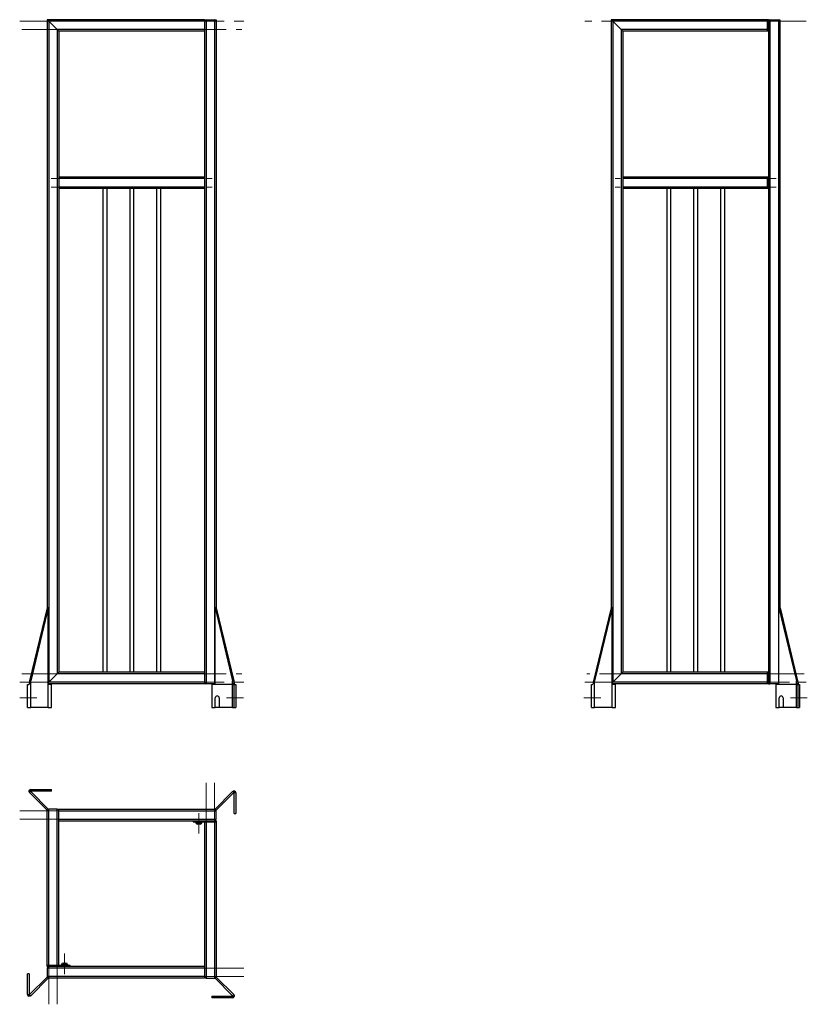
# Model space of a CAD drawing. Header units: millimetres. Extents: x 65 to 271, y 32 to 288.
import ezdxf

# ---------------------------------------------------------------- set-up
doc = ezdxf.new("R2010")
doc.units = ezdxf.units.MM
doc.linetypes.add('CENTERX2', pattern=[20.32, 12.7, -2.54, 2.54, -2.54])
doc.layers.add('FORMAT', color=7, linetype='Continuous')

msp = doc.modelspace()

# ---------------------------------------------------------------- linework, layer by layer
at = {"color": 7, "linetype": 'Continuous', "lineweight": 25}
for p, q in [((72.9, 287.83), (72.5, 288.23)), ((72.5, 288.23), (72.5, 135.03)), ((113.5, 288.23), (72.5, 288.23)), ((72.5, 288.23), (72.9, 287.83)), ((72.9, 287.83), (72.9, 115.63)), ((75.1, 285.63), (72.9, 287.83)), ((113.5, 287.83), (72.9, 287.83)), ((113.5, 288.23), (113.9, 288.23)), ((113.5, 288.23), (113.5, 287.83)), ((113.5, 287.83), (113.5, 285.63)), ((113.9, 288.23), (116.1, 288.23)), ((113.9, 288.23), (113.9, 115.23)), ((116.1, 288.23), (116.5, 288.23)), ((116.1, 288.23), (116.1, 115.23)), ((116.5, 288.23), (116.5, 287.83)), ((116.5, 287.83), (116.5, 135.03)), ((260.2, 288.23), (219.5, 288.23)), ((219.5, 288.23), (219.9, 287.83)), ((219.9, 287.83), (219.5, 288.23)), ((219.5, 288.23), (219.5, 135.03)), ((219.9, 287.83), (222.1, 285.63)), ((260.2, 287.83), (219.9, 287.83)), ((219.9, 287.83), (219.9, 115.63)), ((260.2, 288.23), (260.2, 285.23)), ((260.5, 288.23), (260.2, 288.23)), ((260.2, 287.83), (260.2, 285.63)), ((260.5, 288.23), (260.5, 285.23)), ((260.5, 288.23), (260.9, 288.23)), ((260.9, 288.23), (260.9, 115.23)), ((260.9, 288.23), (263.1, 288.23)), ((263.1, 288.23), (263.5, 288.23)), ((263.1, 288.23), (263.1, 115.23)), ((263.38, 288.11), (263.5, 288.23)), ((263.5, 288.23), (263.38, 288.11)), ((263.5, 288.23), (263.5, 287.83)), ((263.5, 287.83), (263.5, 135.03)), ((75.1, 285.63), (75.1, 117.83)), ((75.5, 285.23), (75.1, 285.63)), ((75.1, 285.63), (75.5, 285.23)), ((113.5, 285.63), (75.1, 285.63)), ((75.5, 285.23), (75.5, 247.23)), ((113.5, 285.23), (75.5, 285.23)), ((113.5, 285.63), (113.5, 285.23)), ((113.5, 285.23), (113.5, 247.23)), ((260.2, 285.63), (222.1, 285.63)), ((222.1, 285.63), (222.5, 285.23)), ((222.1, 285.63), (222.1, 117.83)), ((222.5, 285.23), (222.1, 285.63)), ((260.2, 285.23), (222.5, 285.23)), ((222.5, 285.23), (222.5, 247.23)), ((260.5, 285.23), (260.2, 285.23)), ((260.5, 285.23), (260.5, 247.23)), ((113.5, 247.23), (75.5, 247.23)), ((75.5, 247.23), (75.5, 246.83)), ((113.5, 246.83), (75.5, 246.83)), ((75.5, 246.83), (75.5, 244.63)), ((113.5, 247.23), (113.5, 246.83)), ((113.5, 246.83), (113.5, 244.63)), ((260.2, 247.23), (222.5, 247.23)), ((222.5, 247.23), (222.5, 246.83)), ((260.2, 246.83), (222.5, 246.83)), ((222.5, 246.83), (222.5, 244.63)), ((260.5, 247.23), (260.2, 247.23)), ((260.2, 247.23), (260.2, 244.23)), ((260.2, 246.83), (260.2, 244.63)), ((260.5, 247.23), (260.5, 244.23)), ((113.5, 244.63), (75.5, 244.63)), ((75.5, 244.63), (75.5, 244.23)), ((113.5, 244.23), (75.5, 244.23)), ((75.5, 244.23), (75.5, 118.23)), ((87, 244.23), (87, 118.23)), ((88, 244.23), (88, 118.23)), ((94, 244.23), (94, 118.23)), ((95, 244.23), (95, 118.23)), ((101, 244.23), (101, 118.23)), ((102, 244.23), (102, 118.23)), ((113.5, 244.63), (113.5, 244.23)), ((113.5, 244.23), (113.5, 118.23)), ((260.2, 244.63), (222.5, 244.63)), ((222.5, 244.63), (222.5, 244.23)), ((260.2, 244.23), (222.5, 244.23)), ((222.5, 244.23), (222.5, 118.23)), ((234, 244.23), (234, 118.23)), ((235, 244.23), (235, 118.23)), ((241, 244.23), (241, 118.23)), ((242, 244.23), (242, 118.23)), ((248, 244.23), (248, 118.23)), ((249, 244.23), (249, 118.23)), ((260.5, 244.23), (260.2, 244.23)), ((260.5, 244.23), (260.5, 118.23)), ((72.48, 135.03), (67.9, 115.98)), ((72.76, 135.03), (68.18, 115.98)), ((72.76, 135.03), (72.48, 135.03)), ((72.76, 109.03), (72.76, 135.03)), ((116.52, 135.03), (116.24, 135.03)), ((116.24, 135.03), (120.82, 115.98)), ((116.24, 115.03), (116.24, 135.03)), ((116.52, 135.03), (121.1, 115.98)), ((219.48, 135.03), (214.9, 115.98)), ((219.76, 135.03), (215.18, 115.98)), ((219.76, 135.03), (219.48, 135.03)), ((219.76, 109.03), (219.76, 135.03)), ((263.24, 115.03), (263.24, 135.03)), ((263.24, 135.03), (267.82, 115.98)), ((263.52, 135.03), (263.24, 135.03)), ((263.52, 135.03), (268.1, 115.98)), ((75.5, 118.23), (75.1, 117.83)), ((75.1, 117.83), (75.5, 118.23)), ((113.5, 118.23), (75.5, 118.23)), ((113.5, 118.23), (113.5, 117.83)), ((222.5, 118.23), (222.1, 117.83)), ((222.1, 117.83), (222.5, 118.23)), ((260.2, 118.23), (222.5, 118.23)), ((260.5, 118.23), (260.2, 118.23)), ((260.2, 118.23), (260.2, 115.23)), ((260.5, 118.23), (260.5, 115.23)), ((67.9, 115.98), (67.84, 115.33)), ((67.9, 115.98), (68.18, 115.98)), ((68.18, 109.03), (68.18, 115.98)), ((72.9, 115.63), (72.76, 115.49)), ((72.76, 115.49), (72.9, 115.63)), ((75.1, 117.83), (72.9, 115.63)), ((113.5, 115.63), (72.9, 115.63)), ((113.5, 117.83), (75.1, 117.83)), ((113.5, 117.83), (113.5, 115.63)), ((113.5, 115.63), (113.5, 115.23)), ((120.82, 115.98), (121.1, 115.98)), ((120.82, 115.98), (120.84, 115.03)), ((214.9, 115.98), (214.84, 115.33)), ((214.9, 115.98), (215.18, 115.98)), ((215.18, 109.03), (215.18, 115.98)), ((219.9, 115.63), (219.76, 115.49)), ((219.76, 115.49), (219.9, 115.63)), ((222.1, 117.83), (219.9, 115.63)), ((260.2, 115.63), (219.9, 115.63)), ((260.2, 117.83), (222.1, 117.83)), ((260.2, 117.83), (260.2, 115.63)), ((267.82, 115.98), (268.1, 115.98)), ((267.82, 115.98), (267.84, 115.03)), ((67.37, 109.03), (67.37, 115.03)), ((67.37, 115.03), (67.66, 115.03)), ((67.76, 115.34), (67.76, 115.19)), ((113.5, 115.23), (72.76, 115.23)), ((73.61, 115.03), (72.76, 115.03)), ((73.61, 109.03), (73.61, 115.03)), ((113.9, 115.23), (113.5, 115.23)), ((116.1, 115.23), (113.9, 115.23)), ((115.39, 115.03), (115.39, 109.03)), ((120.77, 115.03), (115.39, 115.03)), ((120.77, 109.03), (120.77, 115.03)), ((120.77, 115.03), (121.21, 115.03)), ((121.24, 109.03), (121.24, 115.34)), ((121.24, 115.19), (121.34, 115.03)), ((121.24, 115.03), (121.63, 115.03)), ((121.63, 115.03), (121.63, 109.03)), ((214.37, 109.03), (214.37, 115.03)), ((214.37, 115.03), (214.66, 115.03)), ((214.76, 115.34), (214.76, 115.19)), ((260.2, 115.23), (219.76, 115.23)), ((220.61, 115.03), (219.76, 115.03)), ((220.61, 109.03), (220.61, 115.03)), ((260.5, 115.23), (260.2, 115.23)), ((260.5, 115.23), (260.9, 115.23)), ((263.1, 115.23), (260.9, 115.23)), ((262.39, 115.03), (262.39, 109.03)), ((267.77, 115.03), (262.39, 115.03)), ((267.77, 109.03), (267.77, 115.03)), ((267.77, 115.03), (268.21, 115.03)), ((268.24, 109.03), (268.24, 115.34)), ((268.24, 115.19), (268.34, 115.03)), ((268.24, 115.03), (268.63, 115.03)), ((268.63, 115.03), (268.63, 109.03)), ((116.3, 109.03), (116.3, 111.53)), ((117.3, 111.53), (117.3, 109.03)), ((263.3, 109.03), (263.3, 111.53)), ((264.3, 111.53), (264.3, 109.03)), ((67.37, 109.03), (68.18, 109.03)), ((72.76, 109.03), (68.18, 109.03)), ((72.76, 109.03), (73.61, 109.03)), ((115.39, 109.03), (116.3, 109.03)), ((117.3, 109.03), (116.3, 109.03)), ((120.77, 109.03), (117.3, 109.03)), ((120.77, 109.03), (121.24, 109.03)), ((121.24, 109.03), (121.63, 109.03)), ((214.37, 109.03), (215.18, 109.03)), ((219.76, 109.03), (215.18, 109.03)), ((219.76, 109.03), (220.61, 109.03)), ((262.39, 109.03), (263.3, 109.03)), ((264.3, 109.03), (263.3, 109.03)), ((267.77, 109.03), (264.3, 109.03)), ((267.77, 109.03), (268.24, 109.03)), ((268.24, 109.03), (268.63, 109.03)), ((68.16, 87.22), (67.79, 87.38)), ((68.18, 87.14), (68.16, 87.22)), ((68.23, 87.67), (68.23, 87.27)), ((68.23, 87.67), (73.61, 87.67)), ((73.61, 87.27), (68.23, 87.27)), ((73.61, 87.27), (73.61, 87.67)), ((121.18, 86.88), (121.34, 87.25)), ((68.18, 87.14), (67.9, 86.86)), ((72.48, 82.28), (67.9, 86.86)), ((72.76, 82.56), (68.18, 87.14)), ((116.24, 82.56), (120.82, 87.14)), ((116.52, 82.28), (121.1, 86.86)), ((121.1, 86.86), (120.82, 87.14)), ((121.1, 86.86), (121.18, 86.88)), ((121.63, 86.81), (121.23, 86.81)), ((121.23, 81.43), (121.23, 86.81)), ((121.63, 86.81), (121.63, 81.43)), ((72.48, 82.28), (72.76, 82.56)), ((72.5, 41.84), (72.5, 82.14)), ((72.9, 41.84), (72.9, 82.54)), ((75.1, 82.54), (72.9, 82.54)), ((75.1, 41.84), (75.1, 82.54)), ((75.5, 82.54), (116.1, 82.54)), ((75.5, 82.14), (75.5, 82.54)), ((75.5, 82.14), (116.5, 82.14)), ((75.5, 79.94), (75.5, 82.14)), ((116.24, 82.56), (116.52, 82.28)), ((116.5, 79.94), (116.5, 82.14)), ((75.5, 79.54), (75.5, 79.94)), ((75.5, 79.94), (116.5, 79.94)), ((75.5, 41.84), (75.5, 79.54)), ((75.5, 79.54), (110.5, 79.54)), ((110.5, 79.54), (110.5, 79.24)), ((110.5, 79.54), (116.5, 79.54)), ((116.5, 79.54), (116.5, 79.24)), ((121.23, 81.43), (121.63, 81.43)), ((110.5, 79.24), (116.5, 79.24)), ((111.1, 79.24), (111.1, 79.09)), ((111.1, 79.09), (111.11, 79.08)), ((111.1, 79.09), (112.9, 79.09)), ((111.11, 79.08), (112.89, 79.08)), ((111.2, 79.08), (111.2, 79.08)), ((112.37, 78.65), (111.63, 78.65)), ((112.8, 79.08), (112.8, 79.08)), ((112.89, 79.08), (112.9, 79.09)), ((112.9, 79.09), (112.9, 79.24)), ((113.5, 79.24), (113.5, 41.54)), ((113.9, 79.24), (113.9, 38.54)), ((113.9, 79.24), (116.1, 79.24)), ((116.1, 79.24), (116.1, 38.54)), ((116.5, 79.24), (116.5, 38.94)), ((78.5, 41.84), (72.5, 41.84)), ((72.5, 41.54), (72.5, 41.84)), ((78.5, 41.54), (72.5, 41.54)), ((72.5, 41.14), (72.5, 38.94)), ((113.5, 41.14), (72.5, 41.14)), ((75.1, 41.84), (72.9, 41.84)), ((76.11, 42), (76.1, 41.99)), ((76.1, 41.99), (76.1, 41.84)), ((77.9, 41.99), (76.1, 41.99)), ((77.89, 42), (76.11, 42)), ((76.2, 42), (76.2, 42)), ((76.63, 42.43), (77.37, 42.43)), ((77.8, 42), (77.8, 42)), ((77.9, 41.99), (77.89, 42)), ((77.9, 41.84), (77.9, 41.99)), ((78.5, 41.54), (78.5, 41.84)), ((113.5, 41.54), (78.5, 41.54)), ((113.5, 41.54), (113.5, 41.14)), ((113.5, 41.14), (113.5, 38.94)), ((67.77, 39.65), (67.37, 39.65)), ((67.37, 34.27), (67.37, 39.65)), ((67.77, 39.65), (67.77, 34.27)), ((72.48, 38.8), (67.9, 34.22)), ((72.76, 38.51), (68.18, 33.93)), ((72.76, 38.51), (72.48, 38.8)), ((113.5, 38.94), (72.5, 38.94)), ((113.5, 38.54), (72.9, 38.54)), ((113.5, 38.94), (113.5, 38.54)), ((113.9, 38.54), (116.1, 38.54)), ((116.52, 38.8), (116.24, 38.51)), ((116.24, 38.51), (120.82, 33.93)), ((116.52, 38.8), (121.1, 34.22)), ((67.37, 34.27), (67.77, 34.27)), ((67.82, 34.2), (67.66, 33.83)), ((67.9, 34.22), (67.82, 34.2)), ((67.9, 34.22), (68.18, 33.93)), ((115.39, 33.81), (115.39, 33.41)), ((115.39, 33.81), (120.77, 33.81)), ((120.77, 33.41), (115.39, 33.41)), ((120.77, 33.41), (120.77, 33.81)), ((120.82, 33.93), (121.1, 34.22)), ((120.82, 33.93), (120.84, 33.85)), ((120.84, 33.85), (121.21, 33.7))]:
    msp.add_line(p, q, dxfattribs=at)
at = {"color": 8, "linetype": 'Continuous', "lineweight": 25}
for p, q in [((120.82, 115.03), (120.82, 115.98)), ((267.82, 115.03), (267.82, 115.98)), ((112.8, 79.08), (111.2, 79.08)), ((76.2, 42), (77.8, 42))]:
    msp.add_line(p, q, dxfattribs=at)
at = {"color": 7, "linetype": 'Continuous', "lineweight": 25}
for centre, radius, start, end in [((113.9, 287.83), 0.4, 90, 180), ((116.1, 287.83), 0.4, 0, 90), ((260.9, 287.83), 0.4, 90, 180), ((263.1, 287.83), 0.4, 0, 90), ((113.9, 115.63), 0.4, 180, 270), ((260.9, 115.63), 0.4, 180, 270), ((116.1, 115.63), 0.4, 270, 290.7048), ((263.1, 115.63), 0.4, 270, 290.7048), ((116.8, 111.53), 0.5, 0, 180), ((263.8, 111.53), 0.5, 0, 180), ((68.23, 87.2), 0.474, 90, 157.5), ((68.23, 87.2), 0.0737, 90, 157.5), ((121.16, 86.81), 0.474, 360, 67.5), ((121.16, 86.81), 0.0737, 360, 67.5), ((72.9, 82.14), 0.4, 90, 180), ((75.1, 82.14), 0.4, 0, 90), ((116.1, 82.14), 0.4, 0, 90), ((116.1, 79.94), 0.4, 270, 0), ((111.63, 79.08), 0.432, 180, 270), ((112.37, 79.08), 0.432, 270, 0), ((72.9, 41.14), 0.4, 90, 180), ((76.63, 42), 0.432, 90, 180), ((77.37, 42), 0.432, 0, 90), ((72.9, 38.94), 0.4, 180, 270), ((113.9, 38.94), 0.4, 180, 270), ((116.1, 38.94), 0.4, 270, 0), ((67.84, 34.27), 0.474, 180, 247.5), ((67.84, 34.27), 0.0737, 180, 247.5), ((120.77, 33.88), 0.0737, 270, 337.5), ((120.77, 33.88), 0.474, 270, 337.5)]:
    msp.add_arc(centre, radius, start, end, dxfattribs=at)
for points in [[(68.18, 115.98), (68.14, 115.9), (68.07, 115.74), (67.94, 115.5), (67.8, 115.26), (67.71, 115.11), (67.66, 115.03)], [(121.1, 115.98), (121.13, 115.9), (121.19, 115.74), (121.24, 115.5), (121.25, 115.26), (121.22, 115.11), (121.21, 115.03)], [(215.18, 115.98), (215.14, 115.9), (215.07, 115.74), (214.94, 115.5), (214.8, 115.26), (214.71, 115.11), (214.66, 115.03)], [(268.1, 115.98), (268.13, 115.9), (268.19, 115.74), (268.24, 115.5), (268.25, 115.26), (268.22, 115.11), (268.21, 115.03)], [(67.9, 86.86), (67.87, 86.9), (67.81, 86.97), (67.76, 87.1), (67.75, 87.24), (67.78, 87.33), (67.79, 87.38)], [(120.82, 87.14), (120.86, 87.17), (120.93, 87.23), (121.06, 87.28), (121.2, 87.29), (121.29, 87.26), (121.34, 87.25)], [(68.18, 33.93), (68.14, 33.9), (68.07, 33.84), (67.94, 33.8), (67.8, 33.79), (67.71, 33.82), (67.66, 33.83)], [(121.1, 34.22), (121.13, 34.18), (121.19, 34.11), (121.24, 33.98), (121.25, 33.83), (121.22, 33.75), (121.21, 33.7)]]:
    msp.add_open_spline(points, degree=3, dxfattribs=at)
for points in [[(67.9, 115.98), (67.87, 115.9), (67.81, 115.74), (67.76, 115.53), (67.76, 115.4), (67.76, 115.34)], [(214.9, 115.98), (214.87, 115.9), (214.81, 115.74), (214.76, 115.53), (214.76, 115.4), (214.76, 115.34)]]:
    msp.add_open_spline(points, degree=3, knots=[0, 0, 0, 0, 0.374925, 0.749849, 1, 1, 1, 1], dxfattribs=at)
at = {"layer": 'FORMAT', "linetype": 'CENTERX2', "lineweight": 18}
for p, q in [((65.3, 287.83), (123.7, 287.83)), ((270.34, 287.83), (212.66, 287.83)), ((65.82, 285.63), (123.18, 285.63)), ((73.5, 246.83), (115.5, 246.83)), ((262.5, 246.83), (220.5, 246.83)), ((73.5, 244.63), (115.5, 244.63)), ((262.5, 244.63), (220.5, 244.63)), ((65.3, 115.63), (123.7, 115.63)), ((65.82, 117.83), (123.18, 117.83)), ((212.66, 115.63), (270.34, 115.63)), ((269.82, 117.83), (213.18, 117.83)), ((69.77, 111.53), (65.37, 111.53)), ((119.23, 111.53), (123.63, 111.53)), ((216.77, 111.53), (212.37, 111.53)), ((266.23, 111.53), (270.63, 111.53)), ((113.9, 89.38), (113.9, 60.96)), ((116.1, 89.38), (116.1, 60.96)), ((65.3, 82.14), (93.9, 82.14)), ((65.3, 79.94), (93.9, 79.94)), ((112, 81.54), (112, 76.16)), ((72.9, 31.7), (72.9, 60.12)), ((75.1, 31.7), (75.1, 60.12)), ((77, 39.54), (77, 44.92)), ((123.7, 41.14), (95.1, 41.14)), ((123.7, 38.94), (95.1, 38.94))]:
    msp.add_line(p, q, dxfattribs=at)

doc.saveas('drawing.dxf')
